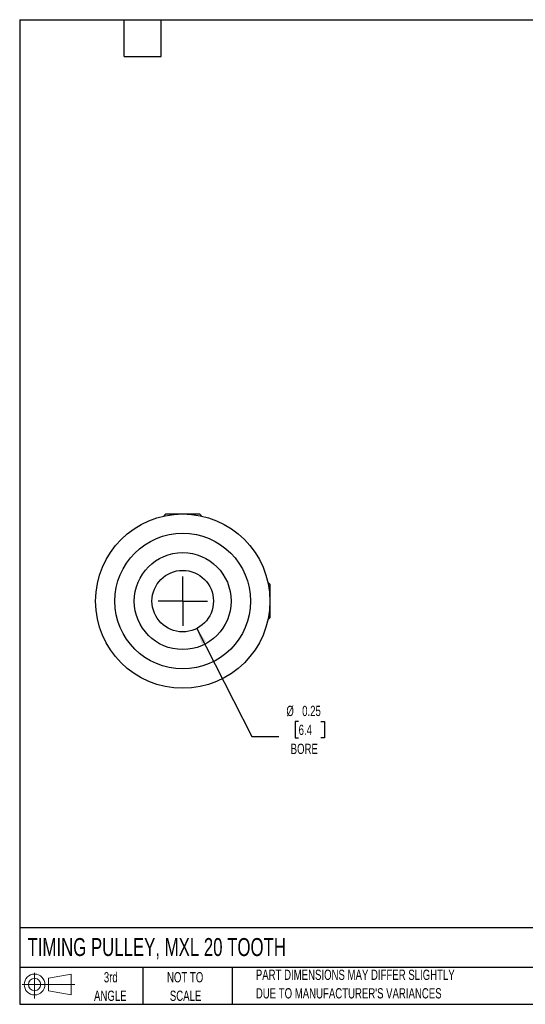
# Model space of a CAD drawing. Header units: inches. Extents: x 0.12 to 5.38, y 0.12 to 4.12.
# Tile 1 of 3: x 0.12 to 2.18, y 0.12 to 4.12. Entities that reach past the tile are written whole.
import ezdxf

# ---------------------------------------------------------------- set-up
doc = ezdxf.new("R2010")
doc.units = ezdxf.units.IN
doc.header["$LTSCALE"] = 0.5
doc.header["$MEASUREMENT"] = 0
doc.linetypes.add('CENTERX2', pattern=[0.8, 0.5, -0.1, 0.1, -0.1])
doc.layers.add('CENTER', color=40, linetype='CENTERX2')
doc.layers.add('SLD-DEFPOINTS', color=7, linetype='Continuous')
doc.layers.add('DIMENSIONS', color=140, linetype='Continuous', lineweight=25)
doc.layers.add('TEXT', color=140, linetype='Continuous', lineweight=25)
doc.styles.add('SLDTEXTSTYLE0', font='TXT', dxfattribs={"width": 0.7})
doc.dimstyles.new('SLDDIMSTYLE0', dxfattribs={"dimtxt": 0.04248, "dimasz": 0.065, "dimexe": 0, "dimexo": 0.0625, "dimgap": 0.01062, "dimtad": 0, "dimtih": 1, "dimtoh": 1, "dimrnd": 1e-09, "dimdsep": 46, "dimtxsty": 'SLDTEXTSTYLE0', "dimsah": 1, "dimcen": 0, "dimadec": 0, "dimazin": 2, "dimtfac": 1, "dimtofl": 0, "dimtmove": 0, "dimatfit": 3, "dimfxl": 0, "dimfrac": 2, "dimtolj": 1, "dimtzin": 12, "dimarcsym": 0})

# ---------------------------------------------------------------- blocks, each defined once
blk = doc.blocks.new('Block11')
at = {"color": 7, "linetype": 'Continuous', "lineweight": 18}
for p, q in [((0.051, 0.1045), (0.051, 0)), ((0.1079, 0.082), (0.2003, 0.0991)), ((0.1079, 0.0314), (0.1079, 0.082)), ((0.2003, 0.0991), (0.2003, 0.0144)), ((0, 0.0567), (0.2141, 0.0567)), ((0.1079, 0.0314), (0.2003, 0.0144))]:
    blk.add_line(p, q, dxfattribs=at)
for radius in [0.0423, 0.0253]:
    blk.add_circle((0.051, 0.0567), radius, dxfattribs=at)
blk = doc.blocks.new('Block12')
at = {"layer": 'SLD-DEFPOINTS'}
blk.add_blockref('Block11', (0, 0), dxfattribs=at)
blk = doc.blocks.new('_D')
at = {"layer": 'DIMENSIONS'}
for p, q in [((0.8446, 1.6517), (1.0686, 1.2128)), ((1.2589, 1.2745), (1.2447, 1.2745)), ((1.2447, 1.2745), (1.2447, 1.207)), ((1.3498, 1.2745), (1.3641, 1.2745)), ((1.3641, 1.2745), (1.3641, 1.207)), ((1.0686, 1.2128), (1.1779, 1.2128)), ((1.2447, 1.207), (1.2589, 1.207)), ((1.3641, 1.207), (1.3498, 1.207))]:
    blk.add_line(p, q, dxfattribs=at)
blk.add_solid([(0.8446, 1.6517), (0.8652, 1.5892), (0.8831, 1.5983)], dxfattribs=at)
at = {"layer": 'DIMENSIONS', "char_height": 0.04167, "attachment_point": 1, "style": 'SLDTEXTSTYLE0'}
for s, insert in [('%%c', (1.2092, 1.3377)), ('0.25', (1.2733, 1.3377)), ('6.4', (1.2589, 1.2607)), ('BORE', (1.2266, 1.1837))]:
    blk.add_mtext(s, dxfattribs=dict(at, insert=insert))
blk = doc.blocks.new('SW_CENTERMARKSYMBOL_0')
at = {"layer": 'CENTER', "color": 0}
for q in [(0, 0.1), (-0.1, 0), (0.1, 0), (0, -0.1)]:
    blk.add_line((0, 0), q, dxfattribs=at)

msp = doc.modelspace()

# ---------------------------------------------------------------- linework, layer by layer
for p, q in [((0.7195, 2.1173), (0.7112, 2.1089)), ((0.7195, 2.1173), (0.856, 2.1173)), ((0.8644, 2.1089), (0.856, 2.1173)), ((1.1421, 1.8312), (1.1337, 1.8396)), ((1.1421, 1.8312), (1.1421, 1.6948)), ((1.1337, 1.6864), (1.1421, 1.6948))]:
    msp.add_line(p, q)
for radius in [0.3543, 0.2756, 0.1969, 0.125]:
    msp.add_circle((0.7878, 1.763), radius)
at = {"layer": 'TEXT'}
for p, q in [((0.125, 4.125), (5.375, 4.125)), ((0.125, 4.125), (0.125, 0.125)), ((0.55, 3.975), (0.55, 4.125)), ((0.7, 3.975), (0.7, 4.125)), ((0.55, 3.975), (0.7, 3.975)), ((5.375, 0.4356), (0.125, 0.4356)), ((5.375, 0.275), (0.125, 0.275)), ((0.625, 0.275), (0.625, 0.125)), ((0.9884, 0.275), (0.9884, 0.125)), ((0.125, 0.125), (5.375, 0.125))]:
    msp.add_line(p, q, dxfattribs=at)

# ---------------------------------------------------------------- block references
at = {"layer": 'CENTER'}
msp.add_blockref('SW_CENTERMARKSYMBOL_0', (0.7878, 1.763), dxfattribs=at)
at = {"layer": 'SLD-DEFPOINTS'}
msp.add_blockref('Block12', (0.1346, 0.1487), dxfattribs=at)

# ---------------------------------------------------------------- texts
at = {"layer": 'TEXT', "style": 'SLDTEXTSTYLE0'}
for s, insert, char_height, attachment_point in [('TIMING PULLEY, MXL 20 TOOTH', (0.1568, 0.3941), 0.072917, 1), ('3rd', (0.4953, 0.2558), 0.04167, 2), ('NOT TO', (0.7976, 0.2558), 0.04167, 2), ('PART DIMENSIONS MAY DIFFER SLIGHTLY', (1.085, 0.2658), 0.041667, 1), ('ANGLE', (0.4934, 0.1806), 0.04167, 2), ('SCALE', (0.7994, 0.1806), 0.04167, 2), ("DUE TO MANUFACTURER'S VARIANCES", (1.085, 0.1905), 0.041667, 1)]:
    msp.add_mtext(s, dxfattribs=dict(at, insert=insert, char_height=char_height, attachment_point=attachment_point))

# ---------------------------------------------------------------- dimensions: what is measured, and where the dimension line sits
at = {"layer": 'DIMENSIONS'}
dim = msp.add_diameter_dim_2p(p1=(0.731, 1.8743), p2=(0.8446, 1.6517), text='<>\\PBORE', dimstyle='SLDDIMSTYLE0', dxfattribs=at)
dim.commit()
dim.dimension.update_dxf_attribs({"geometry": '_D', "text_midpoint": (1.3044, 1.2348), "dimtype": 163})

doc.saveas('drawing.dxf')
